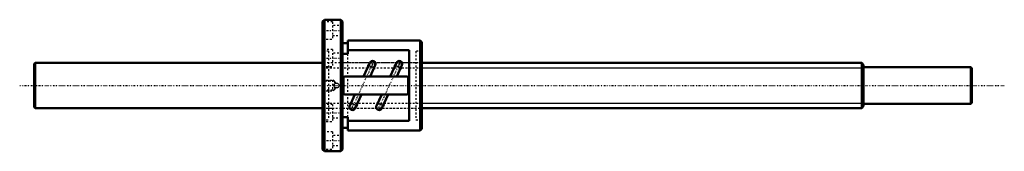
# Model space of a CAD drawing. Header units: millimetres. Extents: x -168 to 378, y -36 to 36.
import ezdxf

# ---------------------------------------------------------------- set-up
doc = ezdxf.new("R2010")
doc.units = ezdxf.units.MM
doc.linetypes.add('Center', pattern=[1.5, 0.45, -0.5, 0.05, -0.5])
doc.linetypes.add('Dashed', pattern=[2, 1, -1])
for name, color, linetype, lineweight in [('2d ConnectionPoints', 7, 'Continuous', 50), ('AM_0', 7, 'Continuous', 50), ('AM_4', 3, 'Continuous', 25), ('AM_5', 3, 'Continuous', 25), ('AM_7', 7, 'Center', 25), ('AM_9', 6, 'Dashed', 25)]:
    doc.layers.add(name, color=color, linetype=linetype, lineweight=lineweight)

# ---------------------------------------------------------------- blocks, each defined once
blk = doc.blocks.new('1_BNF_2505_5RR_nut_0_in_BNF2505_5RRG1_520LC5A_00__0')
at = {"layer": 'AM_0'}
for p, q in [((1, 36.5), (0, 35.5)), ((0, 35.5), (0, -35.5)), ((10, 36.5), (1, 36.5)), ((1, 36.5), (1, -36.5)), ((11, 35.5), (10, 36.5)), ((10, 36.5), (10, -36.5)), ((11, 35.5), (11, -35.5)), ((14, 23.4), (11, 23.4)), ((14, 25), (14, 17.53)), ((54, 25), (14, 25)), ((55, 24), (54, 25)), ((54, 25), (54, -25)), ((55, 24), (55, -24)), ((14, 17.53), (11, 17.53)), ((48, 19.62), (14, 19.62)), ((48, -19.62), (48, 19.62)), ((26.15, 12.64), (22.59, 5)), ((26.27, 5), (29.17, 11.23)), ((40.95, 12.64), (37.39, 5)), ((41.07, 5), (43.97, 11.23)), ((11.5, 4.2), (11.5, -4.2)), ((46.7, 5), (12.3, 5)), ((47.5, -4.2), (47.5, 4.2)), ((12.3, -5), (46.7, -5)), ((17.93, -5), (15.03, -11.23)), ((18.05, -12.64), (21.61, -5)), ((32.73, -5), (29.83, -11.23)), ((32.85, -12.64), (36.41, -5)), ((11, -17.53), (14, -17.53)), ((14, -17.53), (14, -25)), ((14, -19.62), (48, -19.62)), ((11, -23.4), (14, -23.4)), ((14, -25), (54, -25)), ((54, -25), (55, -24)), ((0, -35.5), (1, -36.5)), ((1, -36.5), (10, -36.5)), ((10, -36.5), (11, -35.5))]:
    blk.add_line(p, q, dxfattribs=at)
for centre, radius, start, end in [((27.66, 11.93), 1.67, 335, 155), ((42.46, 11.93), 1.67, 335, 155), ((12.3, 4.2), 0.8, 90, 180), ((46.7, 4.2), 0.8, 360, 90), ((12.3, -4.2), 0.8, 180, 270), ((46.7, -4.2), 0.8, 270, 0), ((16.54, -11.93), 1.67, 155, 335), ((31.34, -11.93), 1.67, 155, 335)]:
    blk.add_arc(centre, radius, start, end, dxfattribs=at)
at = {"layer": 'AM_4'}
for p, q in [((28.47, 9.72), (25.45, 11.13)), ((43.27, 9.72), (40.25, 11.13)), ((18.75, -11.13), (15.73, -9.72)), ((33.55, -11.13), (30.53, -9.72))]:
    blk.add_line(p, q, dxfattribs=at)
at = {"layer": 'AM_5', "linetype": 'Dashed'}
for p, q in [((0, 3), (5.5, 3)), ((6.5, 2.46), (5.5, 3)), ((5.5, 3), (5.5, -3)), ((0, -3), (5.5, -3)), ((6.5, -2.46), (5.5, -3))]:
    blk.add_line(p, q, dxfattribs=at)
at = {"layer": 'AM_7'}
for p, q in [((-0.55, 30.5), (11.55, 30.5)), ((-0.55, 15.25), (11.55, 15.25)), ((28.22, 13.13), (15.98, -13.13)), ((24.75, 11.45), (29.17, 9.39)), ((25.92, 11.93), (29.41, 11.93)), ((27.66, 10.18), (27.66, 13.68)), ((43.02, 13.13), (30.78, -13.13)), ((39.55, 11.45), (43.97, 9.39)), ((40.72, 11.93), (44.21, 11.93)), ((42.46, 10.18), (42.46, 13.68)), ((15.03, -9.39), (19.45, -11.45)), ((16.54, -13.68), (16.54, -10.18)), ((29.83, -9.39), (34.25, -11.45)), ((31.34, -13.68), (31.34, -10.18)), ((-0.55, -15.25), (11.55, -15.25)), ((14.79, -11.93), (18.28, -11.93)), ((29.59, -11.93), (33.08, -11.93)), ((-0.55, -30.5), (11.55, -30.5))]:
    blk.add_line(p, q, dxfattribs=at)
at = {"layer": 'AM_9'}
for p, q in [((5.5, 35.25), (0, 35.25)), ((5.5, 35.25), (5.5, 25.75)), ((11, 33.25), (5.5, 33.25)), ((5.5, 27.75), (11, 27.75)), ((0, 25.75), (5.5, 25.75)), ((5.5, 20), (0, 20)), ((3.3, 19), (0, 19)), ((3.3, 19), (3.3, -19)), ((5.5, 20), (5.5, 10.5)), ((11, 18), (5.5, 18)), ((14, -17.53), (14, 17.53)), ((55, 19), (51.7, 19)), ((51.7, 19), (51.7, -19)), ((51.7, 12.5), (3.3, 12.5)), ((0, 10.5), (5.5, 10.5)), ((0.54, 2.46), (0, 3)), ((6.5, 2.46), (0.54, 2.46)), ((0.54, 2.46), (0.54, -2.46)), ((7.52, 1.37), (6.5, 2.46)), ((6.5, 2.46), (6.5, 0.67)), ((0, -3), (0.54, -2.46)), ((0.54, -2.46), (6.5, -2.46)), ((6.5, -0.67), (6.5, -2.46)), ((6.5, -2.46), (7.52, -1.37)), ((5.5, -10.5), (0, -10.5)), ((5.5, -10.5), (5.5, -20)), ((3.3, -12.5), (51.7, -12.5)), ((0, -19), (3.3, -19)), ((0, -20), (5.5, -20)), ((5.5, -18), (11, -18)), ((51.7, -19), (55, -19)), ((5.5, -25.75), (0, -25.75)), ((5.5, -25.75), (5.5, -35.25)), ((11, -27.75), (5.5, -27.75)), ((0, -35.25), (5.5, -35.25)), ((5.5, -33.25), (11, -33.25))]:
    blk.add_line(p, q, dxfattribs=at)
for points in [[(6.32, 0), (6.4, 0.45), (6.62, 0.86), (6.97, 1.16), (7.39, 1.34), (7.86, 1.37), (8.3, 1.24), (8.67, 0.97), (8.94, 0.6), (9.07, 0.15), (9.04, -0.31), (8.86, -0.73), (8.56, -1.07), (8.15, -1.3), (7.7, -1.37), (7.25, -1.3), (6.84, -1.08), (6.54, -0.73), (6.36, -0.3), (6.32, 0)], [(7.35, -1.33), (7.38, -1.34), (7.47, -1.36)], [(7.47, -1.36), (7.48, -1.36), (7.52, -1.36), (7.52, -1.36)]]:
    blk.add_lwpolyline(points, dxfattribs=at)
for centre, radius, start, end in [((27.66, 11.93), 1.67, 155, 335), ((42.46, 11.93), 1.67, 155, 335), ((7.7, 0), 1.37, 162.158, 184.5256), ((7.7, 0), 1.37, 104.8095, 119.5991), ((7.7, 0), 1.38, 253.1588, 255.1905), ((16.54, -11.93), 1.67, 335, 155), ((31.34, -11.93), 1.67, 335, 155)]:
    blk.add_arc(centre, radius, start, end, dxfattribs=at)
blk = doc.blocks.new('2_BNF2505_5RRG1_520LC5A_00__shaft_0_in_BNF2505_5RRG1_520LC5A_00__0')
at = {"layer": 'AM_0'}
for p, q in [((-159.5, 12.5), (-160, 12)), ((-160, 12), (-160, -12)), ((0, 12.5), (-159.5, 12.5)), ((-159.5, 12.5), (-159.5, -12.5)), ((299, 12.5), (55, 12.5)), ((300, 11.5), (299, 12.5)), ((299, 12.5), (299, -12.5)), ((300, 11.5), (300, -11.5)), ((359.5, 10.15), (300, 10.15)), ((360, 9.65), (359.5, 10.15)), ((359.5, 10.15), (359.5, -10.15)), ((360, 9.65), (360, -9.65)), ((300, -10.15), (359.5, -10.15)), ((359.5, -10.15), (360, -9.65)), ((-160, -12), (-159.5, -12.5)), ((-159.5, -12.5), (0, -12.5)), ((55, -12.5), (299, -12.5)), ((299, -12.5), (300, -11.5))]:
    blk.add_line(p, q, dxfattribs=at)
at = {"layer": 'AM_5', "linetype": 'Dashed'}
for p, q in [((0, 9.75), (55, 9.75)), ((0, -9.75), (55, -9.75))]:
    blk.add_line(p, q, dxfattribs=at)
at = {"layer": 'AM_5'}
for p, q in [((55, 9.75), (300, 9.75)), ((55, -9.75), (300, -9.75))]:
    blk.add_line(p, q, dxfattribs=at)
at = {"layer": 'AM_7'}
blk.add_line((-168, 0), (378, 0), dxfattribs=at)
at = {"layer": 'AM_9'}
for p, q in [((5.5, 12.5), (0, 12.5)), ((55, 12.5), (11, 12.5)), ((0, -12.5), (5.5, -12.5)), ((11, -12.5), (55, -12.5))]:
    blk.add_line(p, q, dxfattribs=at)

msp = doc.modelspace()

# ---------------------------------------------------------------- linework, layer by layer
at = {"layer": '2d ConnectionPoints'}
msp.add_point((0, 0), dxfattribs=at)
msp.add_point((0, 0), dxfattribs=at)

# ---------------------------------------------------------------- block references
for name in ['1_BNF_2505_5RR_nut_0_in_BNF2505_5RRG1_520LC5A_00__0', '2_BNF2505_5RRG1_520LC5A_00__shaft_0_in_BNF2505_5RRG1_520LC5A_00__0']:
    msp.add_blockref(name, (0, 0))

doc.saveas('drawing.dxf')
